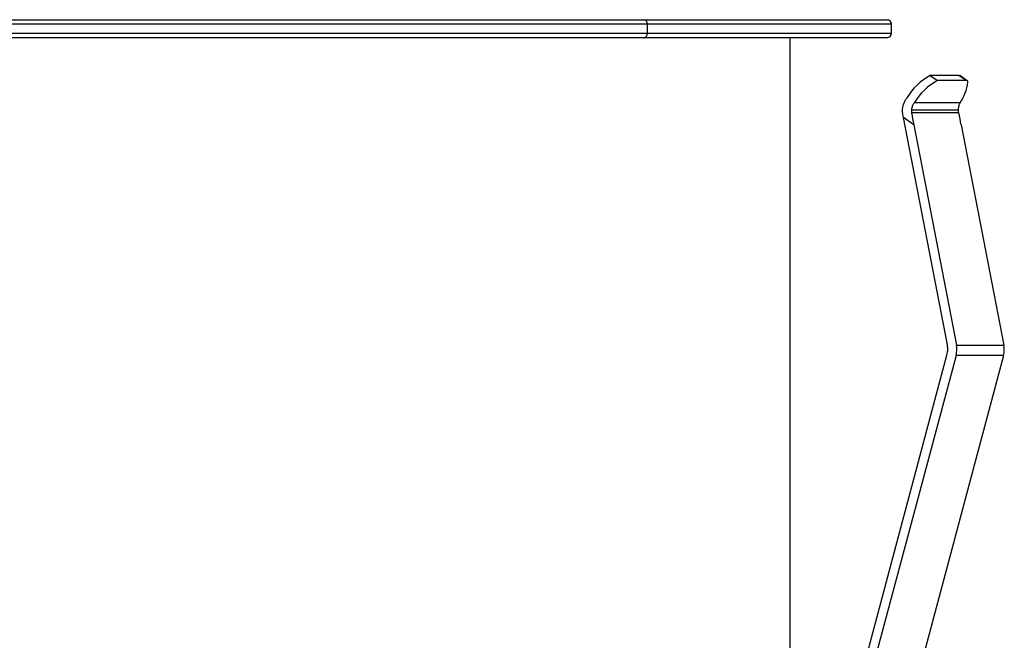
# Paper-space layout '_Posterior' of a CAD drawing. Header units: millimetres. Extents: x -40 to 45, y -10.9 to 46.3.
# Tile 8 of 8: x 1.2 to 45, y 18.7 to 46.3. Entities that reach past the tile are written whole.
import ezdxf

# ---------------------------------------------------------------- set-up
doc = ezdxf.new("R2010")
doc.units = ezdxf.units.MM

psp = doc.layouts.new('_Posterior')

# ---------------------------------------------------------------- linework, layer by layer
at = {"color": 7, "linetype": 'Continuous', "lineweight": 25}
for p, q in [((40, 46.1), (-40, 46.1)), ((-39.8, 46.3), (39.8, 46.3)), ((29.138, 46.1), (29.138, 45.7)), ((40, 45.7), (40, 46.1)), ((-40, 45.7), (40, 45.7)), ((39.8, 45.5), (-39.8, 45.5)), ((35.5, 5.323), (35.5, 45.5)), ((41.725, 43.823), (42.05, 43.6)), ((42.992, 43.823), (41.725, 43.823)), ((43.317, 43.6), (42.992, 43.823)), ((43.36, 43.588), (43.035, 43.811)), ((43.317, 43.6), (42.05, 43.6)), ((43.052, 42.603), (41.01, 42.603)), ((42.976, 42.269), (40.887, 42.269)), ((42.992, 42.153), (40.894, 42.153)), ((42.482, 31.846), (40.528, 41.946)), ((40.988, 41.631), (40.528, 41.946)), ((40.988, 41.631), (42.884, 31.831)), ((43.1, 41.631), (44.996, 31.831)), ((42.884, 31.831), (44.996, 31.831)), ((34.156, 0.294), (42.466, 31.388)), ((42.868, 31.373), (34.533, 0.189)), ((44.98, 31.373), (36.646, 0.189)), ((44.98, 31.373), (42.868, 31.373))]:
    psp.add_line(p, q, dxfattribs=at)
for centre, radius, start, end in [((28.96, 46.123), 0.179, 352.4856, 79.6581), ((39.8, 46.1), 0.2, 0, 90), ((28.96, 45.677), 0.179, 280.3419, 7.5144), ((39.8, 45.7), 0.2, 270, 0), ((43.023, 41.429), 2.723, 118.4614, 149.1392), ((42.995, 43.75), 0.0723, 56.6052, 92.2586), ((43.348, 41.206), 2.723, 118.4614, 149.1392), ((41.252, 43.797), 2.161, 326.433, 352.6316), ((43.317, 43.522), 0.0779, 358.695, 89.4569), ((41.479, 31.651), 1.022, 345.0435, 0.0047), ((41.479, 31.651), 1.022, 359.9982, 10.9461), ((41.88, 31.637), 1.022, 345.0475, 10.9473), ((43.992, 31.637), 1.022, 345.0475, 10.9473)]:
    psp.add_arc(centre, radius, start, end, dxfattribs=at)
for points, knots in [([(40.488, 42.269), (40.489, 42.295), (40.491, 42.347), (40.503, 42.422), (40.52, 42.495), (40.55, 42.59), (40.6, 42.704), (40.657, 42.785), (40.685, 42.825)], [0, 0, 0, 0, 0.128677, 0.254653, 0.378093, 0.499174, 0.748242, 1, 1, 1, 1]), ([(41.01, 42.603), (40.996, 42.583), (40.968, 42.544), (40.935, 42.479), (40.91, 42.411), (40.893, 42.341), (40.889, 42.293), (40.887, 42.269)], [0, 0, 0, 0, 0.20344, 0.404794, 0.604423, 0.802698, 1, 1, 1, 1]), ([(42.976, 42.269), (42.976, 42.293), (42.976, 42.341), (42.985, 42.411), (43, 42.479), (43.022, 42.544), (43.042, 42.583), (43.052, 42.603)], [0, 0, 0, 0, 0.197302, 0.395577, 0.595206, 0.79656, 1, 1, 1, 1]), ([(40.504, 42.075), (40.498, 42.108), (40.488, 42.172), (40.488, 42.238), (40.488, 42.269)], [0, 0, 0, 0, 0.515677, 1, 1, 1, 1]), ([(40.887, 42.269), (40.887, 42.25), (40.886, 42.211), (40.892, 42.172), (40.894, 42.153)], [0, 0, 0, 0, 0.492986, 1, 1, 1, 1])]:
    psp.add_open_spline(points, degree=3, knots=knots, dxfattribs=at)
for points in [[(40.528, 41.946), (40.52, 41.989), (40.512, 42.032), (40.504, 42.075)], [(40.894, 42.153), (40.923, 41.981), (40.954, 41.806), (40.988, 41.631)], [(42.992, 42.153), (42.983, 42.191), (42.978, 42.23), (42.976, 42.269)], [(43.1, 41.631), (43.066, 41.806), (43.03, 41.981), (42.992, 42.153)]]:
    psp.add_open_spline(points, degree=3, dxfattribs=at)

doc.saveas('drawing.dxf')
